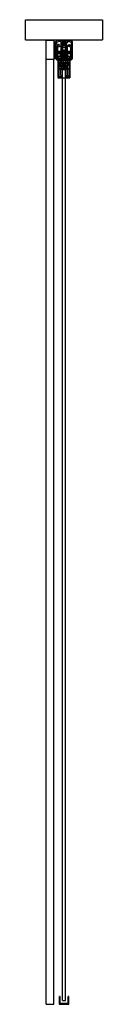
# Model space of a CAD drawing. Header units: millimetres. Extents: x -94 to 94, y 0 to 2410.
import ezdxf

# ---------------------------------------------------------------- set-up
doc = ezdxf.new("R2010")
doc.units = ezdxf.units.MM
doc.header["$LTSCALE"] = 10
doc.linetypes.add('ALLCAD_Strich', pattern=[0.2, 0.15, -0.05])
doc.layers.add('BESCH_KONT_sich_schn_seit_2d', color=160, linetype='Continuous')

msp = doc.modelspace()

# ---------------------------------------------------------------- linework, layer by layer
at = {"layer": 'BESCH_KONT_sich_schn_seit_2d', "linetype": 'ALLCAD_Strich', "extrusion": (-1.09476e-47, 1, -2.22045e-16)}
for p, q in [((-94, 2360), (-94, 2410)), ((-94, 2410), (94, 2410)), ((94, 2410), (94, 2360)), ((94, 2360), (-94, 2360)), ((-44, 2312.5), (-44, 2360)), ((-44, 2360), (-25, 2360)), ((-25, 2360), (-25, 2312.5)), ((-21, 2357), (-19.5, 2357)), ((-21, 2314), (-21, 2357)), ((-19.5, 2357), (-19.5, 2355.5)), ((-19.5, 2355.5), (-19.5, 2355.5)), ((-19.5, 2355.5), (-19.5, 2355.5)), ((-19.5, 2355.5), (-19.5, 2355.5)), ((-19.5, 2355.5), (-19.5, 2355.5)), ((-19.5, 2355.5), (-19.5, 2355.5)), ((-19.5, 2355.5), (-19.5, 2355.5)), ((-19.5, 2355.5), (-19.5, 2355.5)), ((-19.5, 2355.5), (-18.5, 2355.5)), ((-19.5, 2355.5), (-19.5, 2355.5)), ((-19.5, 2355.5), (-19.5, 2355.5)), ((-19.5, 2355.5), (-19.5, 2355.5)), ((-19.5, 2355.5), (-19.5, 2355.5)), ((-19.5, 2355.5), (-19.5, 2355.5)), ((-19.5, 2355.5), (-19.5, 2355.5)), ((-19.5, 2355.5), (-19.5, 2355.5)), ((-19.5, 2355.5), (-19.5, 2355.5)), ((-19.5, 2355.5), (-19.5, 2355.5)), ((-19.5, 2355.5), (-19.5, 2355.5)), ((-19.5, 2355.5), (-19.5, 2355.5)), ((-19.5, 2355.5), (-19.5, 2355.5)), ((-17, 2358), (-18.5, 2358)), ((-18.5, 2355.5), (-18.5, 2358)), ((-18, 2352.5), (-14, 2356.5)), ((-18, 2352.5), (-18, 2349)), ((-16, 2348), (-18, 2349)), ((-18, 2346), (-18, 2312.5)), ((-18, 2346), (-14, 2346)), ((-17, 2360), (17, 2360)), ((-17, 2358), (-17, 2360)), ((-11.7, 2349.5), (-16, 2348)), ((-16, 2343.3), (-8, 2345.5)), ((-16, 2343.3), (-16, 2320)), ((-7.5, 2356.5), (-14, 2356.5)), ((-14, 2346), (-11, 2347.5)), ((-11, 2347.5), (-11.7, 2349.5)), ((-8, 2345.5), (-8, 2320)), ((-8, 2343.5), (-7, 2343.5)), ((-7, 2342), (-8, 2342)), ((-7.5, 2356.5), (-7.5, 2353.5)), ((-7.5, 2353.5), (-5, 2353.5)), ((-7, 2353.5), (7, 2353.5)), ((-7, 2346.5), (-7, 2353.5)), ((-7, 2346.5), (-4.5, 2346.5)), ((-7, 2346.5), (-7, 2326.5)), ((-7, 2343.5), (7, 2343.5)), ((-6.3, 2342), (-7, 2342)), ((-6.5, 2334), (-6.5, 2342)), ((6.2, 2342), (-6.3, 2342)), ((-6.3, 2332), (-6.3, 2342)), ((-6.3, 2342), (6.2, 2342)), ((-6, 2356.5), (6, 2356.5)), ((-6, 2354.5), (-6, 2356.5)), ((-6, 2356.5), (-6, 2354.5)), ((-5, 2354.5), (-6, 2354.5)), ((-5, 2353.5), (-5, 2354.5)), ((5, 2354.5), (-5, 2354.5)), ((-4.5, 2354.5), (-4.5, 2353.5)), ((-4.5, 2353.5), (-4.5, 2351.5)), ((-4.5, 2351.2), (-4.5, 2351.5)), ((-2, 2351.5), (-4.5, 2351.5)), ((-4.5, 2350.6), (-4.5, 2351.2)), ((4.5, 2351.2), (-4.5, 2351.2)), ((-4.5, 2351), (-4.5, 2346.5)), ((-4.5, 2351), (-4.5, 2351)), ((-4.5, 2351), (-4.5, 2351)), ((-4.5, 2351), (-4.5, 2351)), ((-4.5, 2351), (-4.5, 2351)), ((-4.5, 2351), (-4.5, 2351)), ((-4.5, 2351), (-4.5, 2351)), ((4.5, 2351), (-4.5, 2351)), ((-4.5, 2351), (-4.5, 2351)), ((-4.5, 2351), (-4.5, 2351)), ((-4.5, 2351), (-4.5, 2351)), ((-4.5, 2351), (-4.5, 2351)), ((-4.5, 2351), (-4.5, 2351)), ((-4.5, 2351), (-4.5, 2351)), ((-4.5, 2351), (-4.5, 2351)), ((-4.5, 2351), (-4.5, 2351)), ((-4.5, 2351), (-4.5, 2351)), ((-4.5, 2351), (-4.5, 2351)), ((-4.5, 2351), (-4.5, 2351)), ((-4.5, 2351), (-4.5, 2351)), ((-4.5, 2351), (-4.5, 2351)), ((-4.5, 2350.6), (-4.5, 2350.3)), ((4.5, 2350.6), (-4.5, 2350.6)), ((-4.5, 2347.7), (-4.5, 2350.3)), ((4.5, 2350.3), (-4.5, 2350.3)), ((4.5, 2349.9), (-4.5, 2349.9)), ((4.5, 2349.6), (-4.5, 2349.6)), ((0, 2348.9), (-4.5, 2348.9)), ((-4.5, 2346.7), (-4.5, 2347.7)), ((4.5, 2347.7), (-4.5, 2347.7)), ((4.5, 2347), (-4.5, 2347)), ((4.5, 2346.7), (-4.5, 2346.7)), ((-4.5, 2346.7), (-4.5, 2346.5)), ((-4.5, 2326.5), (-4.5, 2346.5)), ((4.5, 2346.5), (-4.5, 2346.5)), ((-4, 2356.5), (-4, 2354.5)), ((-4, 2350), (-4, 2343.5)), ((-4, 2350), (4, 2350)), ((-4, 2334), (-4, 2343.5)), ((-2.5, 2351), (-2.5, 2350.5)), ((-2.5, 2350.5), (0, 2350.5)), ((-2.2, 2356.5), (-2.2, 2354.5)), ((-2.2, 2356.5), (-2.2, 2354.5)), ((-2.1, 2354.5), (-2.1, 2356.5)), ((-2, 2356.5), (-2, 2351.5)), ((-2, 2356.5), (-2, 2354.5)), ((-2, 2356.5), (-2, 2354.5)), ((-2, 2354.5), (-2, 2353.5)), ((-2, 2353.5), (-2, 2351)), ((-2, 2353.5), (-2, 2351)), ((2, 2351.5), (-2, 2351.5)), ((-1.9, 2356.5), (-1.9, 2354.5)), ((-1.6, 2356.5), (-1.6, 2354.5)), ((-1.6, 2356.5), (-1.6, 2354.5)), ((0, 2350.5), (2.5, 2350.5)), ((0, 2348.9), (0, 2348.9)), ((0, 2348.9), (0, 2348.9)), ((0, 2348.9), (0, 2348.9)), ((0, 2348.9), (0, 2348.9)), ((0, 2348.9), (0, 2348.9)), ((0, 2348.9), (0, 2348.9)), ((0, 2348.9), (0, 2348.9)), ((0, 2348.9), (0, 2348.9)), ((0, 2348.9), (0, 2348.9)), ((0, 2348.9), (0, 2348.9)), ((0, 2348.9), (0, 2348.9)), ((0, 2348.9), (0, 2348.9)), ((0, 2348.9), (0, 2348.9)), ((0, 2348.9), (0, 2348.9)), ((0, 2348.9), (0, 2348.9)), ((0, 2348.9), (0, 2348.9)), ((0, 2348.9), (0, 2348.9)), ((4.5, 2348.9), (0, 2348.9)), ((0, 2348.9), (0, 2348.9)), ((0, 2348.9), (0, 2348.9)), ((0, 2348.9), (0, 2348.9)), ((0, 2348.9), (0, 2348.9)), ((0, 2348.9), (0, 2348.9)), ((0, 2348.9), (0, 2348.9)), ((0, 2348.9), (0, 2348.9)), ((0, 2348.9), (0, 2348.9)), ((0, 2348.9), (0, 2348.9)), ((0, 2348.9), (0, 2348.9)), ((1.6, 2356.5), (1.6, 2354.5)), ((1.6, 2356.5), (1.6, 2354.5)), ((1.9, 2356.5), (1.9, 2354.5)), ((2, 2356.5), (2, 2351.5)), ((2, 2356.5), (2, 2354.5)), ((2, 2356.5), (2, 2354.5)), ((2, 2354.5), (2, 2353.5)), ((2, 2353.5), (2, 2351)), ((2, 2353.5), (2, 2351)), ((4.5, 2351.5), (2, 2351.5)), ((2.1, 2354.5), (2.1, 2356.5)), ((2.2, 2356.5), (2.2, 2354.5)), ((2.2, 2356.5), (2.2, 2354.5)), ((2.5, 2351), (2.5, 2350.5)), ((4, 2356.5), (4, 2354.5)), ((4, 2350), (4, 2343.5)), ((4, 2343.5), (4, 2334)), ((4.5, 2354.5), (4.5, 2353.5)), ((4.5, 2353.5), (4.5, 2351.5)), ((4.5, 2351.5), (4.5, 2351.2)), ((4.5, 2351.2), (4.5, 2350.6)), ((4.5, 2346.5), (4.5, 2351)), ((4.5, 2351), (4.5, 2351)), ((4.5, 2351), (4.5, 2351)), ((4.5, 2351), (4.5, 2351)), ((4.5, 2351), (4.5, 2351)), ((4.5, 2351), (4.5, 2351)), ((4.5, 2351), (4.5, 2351)), ((4.5, 2351), (4.5, 2351)), ((4.5, 2351), (4.5, 2351)), ((4.5, 2351), (4.5, 2351)), ((4.5, 2351), (4.5, 2351)), ((4.5, 2351), (4.5, 2351)), ((4.5, 2351), (4.5, 2351)), ((4.5, 2351), (4.5, 2351)), ((4.5, 2351), (4.5, 2351)), ((4.5, 2351), (4.5, 2351)), ((4.5, 2351), (4.5, 2351)), ((4.5, 2351), (4.5, 2351)), ((4.5, 2351), (4.5, 2351)), ((4.5, 2350.3), (4.5, 2350.6)), ((4.5, 2350.3), (4.5, 2347.7)), ((4.5, 2347.7), (4.5, 2346.7)), ((4.5, 2346.5), (4.5, 2346.7)), ((4.5, 2346.5), (4.5, 2326.5)), ((4.5, 2346.5), (7, 2346.5)), ((5, 2354.5), (6, 2354.5)), ((5, 2353.5), (5, 2354.5)), ((7.5, 2353.5), (5, 2353.5)), ((6, 2354.5), (6, 2356.5)), ((6, 2356.5), (6, 2356.5)), ((6, 2356.5), (6, 2354.5)), ((6, 2354.5), (6, 2354.5)), ((7, 2342), (6.2, 2342)), ((6.2, 2332), (6.2, 2342)), ((6.5, 2334), (6.5, 2342)), ((7, 2346.5), (7, 2353.5)), ((7, 2346.5), (7, 2326.5)), ((7, 2343.5), (8, 2343.5)), ((8, 2342), (7, 2342)), ((7.5, 2356.5), (14, 2356.5)), ((7.5, 2356.5), (7.5, 2353.5)), ((8, 2345.5), (8, 2320)), ((16, 2343.3), (8, 2345.5)), ((11, 2347.5), (11.7, 2349.5)), ((14, 2346), (11, 2347.5)), ((11.7, 2349.5), (16, 2348)), ((18, 2352.5), (14, 2356.5)), ((18, 2346), (14, 2346)), ((16, 2348), (18, 2349)), ((16, 2343.3), (16, 2320)), ((17, 2360), (17, 2358)), ((18.5, 2358), (17, 2358)), ((18, 2352.5), (18, 2349)), ((18, 2346), (18, 2312.5)), ((18.5, 2355.5), (18.5, 2358)), ((19.5, 2355.5), (18.5, 2355.5)), ((19.5, 2357), (19.5, 2355.5)), ((21, 2357), (19.5, 2357)), ((21, 2314), (21, 2357)), ((-19.5, 2314), (-21, 2314)), ((-19.5, 2315.5), (-19.5, 2314)), ((-18.5, 2315.5), (-19.5, 2315.5)), ((-18.5, 2312.5), (-18.5, 2315.5)), ((18, 2320), (-18, 2320)), ((-16.4, 2317), (-18, 2317)), ((-17, 2312.5), (-17, 2320)), ((-16.4, 2315.9), (-16.4, 2317)), ((-9.5, 2313.9), (-16.4, 2315.9)), ((-16.3, 2324.5), (-16.3, 2334.5)), ((-16.3, 2334.5), (-16, 2334.5)), ((-16.3, 2324.5), (-16, 2324.5)), ((-8, 2332), (-16, 2332)), ((-16, 2331.5), (-8, 2331.5)), ((-16, 2327.5), (-8, 2327.5)), ((-8, 2327), (-16, 2327)), ((-16, 2320), (-16, 2315.8)), ((-15.3, 2319.8), (-13.3, 2319.8)), ((-15.3, 2315.8), (-15.3, 2319.8)), ((15.3, 2315.8), (-15.3, 2315.8)), ((13.3, 2319.8), (-13.3, 2319.8)), ((-9.5, 2312.5), (-9.5, 2313.9)), ((-9.5, 2313.9), (-8, 2313.5)), ((-8.2, 2324), (-8.2, 2330)), ((-8.2, 2330), (-8, 2330)), ((-8.2, 2324), (-8, 2324)), ((8.2, 2323.6), (-8.2, 2323.6)), ((-8, 2334), (-7, 2334)), ((-8, 2331.5), (-7.2, 2331.5)), ((-6.3, 2329), (-8, 2329)), ((-6.3, 2329), (-8, 2329)), ((-8, 2327.5), (-7.2, 2327.5)), ((-6.3, 2325), (-8, 2325)), ((-6.3, 2325), (-8, 2325)), ((-8, 2320), (-8, 2313.5)), ((-7.5, 2320), (-7.5, 2324.8)), ((7.5, 2324.8), (-7.5, 2324.8)), ((-7.5, 2319.5), (-7.5, 2320)), ((-6.3, 2319.5), (-7.5, 2319.5)), ((-7.5, 2319.5), (7.5, 2319.5)), ((-7.5, 2319.5), (-7.5, 2319.5)), ((-7.2, 2333.5), (-7.2, 2325.5)), ((-7.2, 2333.5), (-7, 2333.5)), ((-7.2, 2332), (-6.3, 2332)), ((-7.2, 2331.5), (7.2, 2331.5)), ((-7.2, 2327.5), (7.2, 2327.5)), ((-7.2, 2327), (-6.3, 2327)), ((-7.2, 2325.5), (-6.3, 2325.5)), ((-7, 2334), (-6.3, 2334)), ((-7, 2333.5), (-6.3, 2333.5)), ((-7, 2326.5), (-4.5, 2326.5)), ((-6.5, 2334), (-6.5, 2325.5)), ((-6.5, 2325.5), (-6.5, 2324)), ((-6.5, 2324), (-6.3, 2324)), ((6.2, 2334), (-6.3, 2334)), ((-6.3, 2334), (0, 2334)), ((-6.3, 2332), (-6.3, 2326.5)), ((6.2, 2332), (-6.3, 2332)), ((-6.3, 2329), (6.2, 2329)), ((6.2, 2327), (-6.3, 2327)), ((-6.3, 2326.5), (-6.3, 2320)), ((-6.3, 2325), (6.2, 2325)), ((-6.3, 2324), (0, 2324)), ((-6.3, 2320), (-6.3, 2319.5)), ((-6.3, 2319.5), (-6.3, 2313.5)), ((6.2, 2319.5), (-6.3, 2319.5)), ((-6.3, 2329.5), (6.2, 2329.5)), ((-6.3, 2329.5), (6.2, 2329.5)), ((-6.3, 2318.5), (6.2, 2318.5)), ((-6.3, 2318.5), (6.2, 2318.5)), ((-6.3, 2318.5), (6.2, 2318.5)), ((4.5, 2335), (-4.5, 2335)), ((-4.5, 2326.5), (4.5, 2326.5)), ((-4.5, 2312), (-4.5, 2326.5)), ((-4, 2336), (4, 2336)), ((-4, 2334), (-4, 2313.5)), ((-4, 2334), (-4, 2324)), ((-4, 2324), (-4, 2324)), ((-4, 2324), (-4, 2324)), ((-4, 2324), (-4, 2324)), ((-4, 2324), (-4, 2324)), ((-4, 2324), (-4, 2324)), ((-4, 2324), (-4, 2324)), ((-4, 2324), (-4, 2324)), ((-4, 2324), (-4, 2324)), ((-4, 2324), (-4, 2324)), ((-4, 2324), (-4, 2324)), ((-4, 2324), (-4, 2324)), ((-4, 2324), (-4, 2324)), ((-4, 2324), (-4, 2324)), ((-4, 2324), (-4, 2324)), ((-4, 2324), (-4, 2324)), ((-4, 2324), (-4, 2324)), ((-4, 2324), (-4, 2324)), ((0, 2334), (6.2, 2334)), ((0, 2324), (6.2, 2324)), ((4, 2334), (4, 2313.5)), ((4, 2334), (4, 2324)), ((4.5, 2326.5), (7, 2326.5)), ((4.5, 2312), (4.5, 2326.5)), ((6.2, 2333.5), (7, 2333.5)), ((6.2, 2332), (7.2, 2332)), ((6.2, 2327), (7.2, 2327)), ((6.2, 2325.5), (7.2, 2325.5)), ((6.2, 2334), (7, 2334)), ((6.2, 2332), (6.2, 2326.5)), ((8, 2329), (6.2, 2329)), ((8, 2329), (6.2, 2329)), ((6.2, 2326.5), (6.2, 2320)), ((8, 2325), (6.2, 2325)), ((8, 2325), (6.2, 2325)), ((6.2, 2324), (6.5, 2324)), ((6.2, 2320), (6.2, 2319.5)), ((6.2, 2319.5), (7.5, 2319.5)), ((6.2, 2319.5), (6.2, 2313.5)), ((6.5, 2334), (6.5, 2325.5)), ((6.5, 2325.5), (6.5, 2324)), ((7, 2334), (8, 2334)), ((7, 2333.5), (7.2, 2333.5)), ((7.2, 2333.5), (7.2, 2325.5)), ((7.2, 2331.5), (8, 2331.5)), ((7.2, 2327.5), (8, 2327.5)), ((7.5, 2324.8), (7.5, 2320)), ((7.5, 2320), (7.5, 2319.5)), ((7.5, 2319.5), (7.5, 2319.5)), ((16, 2332), (8, 2332)), ((8, 2331.5), (16, 2331.5)), ((8, 2330), (8.3, 2330)), ((8, 2327.5), (16, 2327.5)), ((16, 2327), (8, 2327)), ((8, 2324), (8.3, 2324)), ((8, 2320), (8, 2313.5)), ((9.5, 2313.9), (8, 2313.5)), ((8.3, 2324), (8.3, 2330)), ((16.4, 2315.9), (9.5, 2313.9)), ((9.5, 2313.9), (9.5, 2312.5)), ((13.3, 2319.8), (15.3, 2319.8)), ((15.3, 2319.8), (15.3, 2315.8)), ((16, 2334.5), (16.2, 2334.5)), ((16, 2324.5), (16.2, 2324.5)), ((16, 2320), (16, 2315.8)), ((16.2, 2324.5), (16.2, 2334.5)), ((18, 2317), (16.4, 2317)), ((16.4, 2317), (16.4, 2315.9)), ((17, 2312.5), (17, 2320)), ((18.5, 2315.5), (19.5, 2315.5)), ((18.5, 2312.5), (18.5, 2315.5)), ((19.5, 2315.5), (19.5, 2314)), ((19.5, 2314), (21, 2314)), ((-44, 0), (-44, 2312.5)), ((-25, 2312.5), (-44, 2312.5)), ((-25, 0), (-25, 2312.5)), ((-18, 2312.5), (-18.5, 2312.5)), ((18.5, 2312.5), (-18.5, 2312.5)), ((-18.5, 2312), (-18.5, 2312.5)), ((-18.5, 2312), (18.5, 2312)), ((-17, 2312.5), (-17, 2312.5)), ((-17, 2312.5), (-17, 2312.5)), ((-17, 2312.5), (-17, 2312.5)), ((-17, 2312.5), (-17, 2312.5)), ((-17, 2312.5), (-17, 2312.5)), ((-17, 2312.5), (-17, 2312.5)), ((-17, 2312.5), (-17, 2312.5)), ((-17, 2312.5), (-17, 2312.5)), ((-17, 2312.5), (-17, 2312.5)), ((-17, 2312.5), (-17, 2312.5)), ((-17, 2312.5), (-17, 2312.5)), ((-17, 2312.5), (-17, 2312.5)), ((-17, 2312.5), (-17, 2312.5)), ((-17, 2312.5), (-17, 2312.5)), ((-17, 2312.5), (-17, 2312.5)), ((-17, 2312.5), (-17, 2312.5)), ((-17, 2312.5), (-17, 2312.5)), ((-17, 2312.5), (-17, 2312.5)), ((-17, 2312.5), (-17, 2312.5)), ((-15, 2310), (-15, 2268)), ((15, 2310), (-15, 2310)), ((-14, 2309), (-14, 2304)), ((-9, 2309), (-14, 2309)), ((-14, 2309), (-9, 2309)), ((-14, 2304), (-14, 2309)), ((-14, 2304), (-9, 2304)), ((-9, 2304), (-14, 2304)), ((-11, 2303), (-13.5, 2303)), ((-13.5, 2303), (-13.5, 2271)), ((-11, 2303), (-13.5, 2303)), ((-13.5, 2303), (-13.5, 2271)), ((-7.5, 2299.5), (-13.5, 2299.5)), ((-7.5, 2299), (-13.5, 2299)), ((-0.6, 2297.5), (-13.5, 2297.5)), ((-1.9, 2290.5), (-13.5, 2290.5)), ((-13.5, 2289.5), (-2, 2289.5)), ((-12.5, 2297.5), (-12.5, 2294)), ((7.5, 2297.5), (-12.5, 2297.5)), ((-12.5, 2294), (-12.5, 2290.5)), ((7.5, 2290.5), (-12.5, 2290.5)), ((-11, 2302), (-11, 2303)), ((-11, 2302), (-11, 2303)), ((-10, 2302), (-11, 2302)), ((-10, 2302), (-11, 2302)), ((-9, 2303), (-10, 2303)), ((-10, 2303), (-10, 2302)), ((0, 2303), (-10, 2303)), ((-10, 2303), (-10, 2302)), ((-9.7, 2297.5), (-9.7, 2303)), ((-9, 2310), (-9, 2309)), ((-9, 2309), (-9, 2304)), ((-9, 2304), (-9, 2303)), ((-9, 2304), (-9, 2304)), ((-9, 2304), (-9, 2304)), ((-9, 2304), (-9, 2304)), ((-9, 2304), (-9, 2304)), ((-9, 2304), (-9, 2304)), ((-9, 2304), (-9, 2304)), ((-9, 2304), (-9, 2304)), ((-9, 2304), (-9, 2304)), ((-9, 2304), (-9, 2304)), ((-9, 2304), (-9, 2304)), ((-9, 2304), (-9, 2304)), ((-9, 2304), (-9, 2304)), ((-9, 2304), (-9, 2304)), ((-9, 2304), (-9, 2304)), ((-9, 2304), (-9, 2304)), ((-9, 2304), (-9, 2304)), ((-9, 2304), (-9, 2304)), ((-9, 2304), (-9, 2304)), ((-9, 2304), (-9, 2304)), ((-9, 2304), (-9, 2304)), ((-9, 2302), (-9, 2303)), ((-7.9, 2302), (-9, 2302)), ((8.5, 2305.5), (-8.5, 2305.5)), ((-8.5, 2303), (-8.5, 2305.5)), ((-8.5, 2295), (-8.5, 2297.5)), ((8.5, 2295), (-8.5, 2295)), ((-8, 2312), (-8, 2313.5)), ((-8, 2311), (-8, 2312)), ((-8, 2311), (-4.5, 2311)), ((-7.9, 2302), (-7.9, 2303)), ((1, 2302), (-7.9, 2302)), ((-7.5, 2299.5), (-7.5, 2294)), ((-7.5, 2294), (-7.5, 2288.5)), ((-6.2, 2313.5), (-6.3, 2313.5)), ((-6.3, 2313.5), (-6.3, 2313.5)), ((-6.3, 2313.5), (-6.2, 2313.5)), ((-6.2, 2313.5), (-6.2, 2313.5)), ((-6.2, 2313.5), (-6.2, 2313.5)), ((-6.3, 2313.5), (-6.3, 2313.5)), ((-6.2, 2313.5), (-6.2, 2313.5)), ((-6.2, 2313.5), (-6.2, 2313.5)), ((-6.2, 2313.5), (-6.2, 2313.5)), ((-6.2, 2313.5), (-6.2, 2313.5)), ((-6.2, 2313.5), (-6.2, 2313.5)), ((-6.2, 2313.5), (-6.2, 2313.5)), ((-6.2, 2313.5), (6.2, 2313.5)), ((-6.2, 2313.5), (-6.2, 2313.5)), ((-6.2, 2313.5), (-6.2, 2313.5)), ((-6.2, 2313.5), (-6.2, 2313.5)), ((-6.2, 2313.5), (-6.2, 2313.5)), ((-6.2, 2313.5), (-6.2, 2313.5)), ((-6.2, 2313.5), (-6.2, 2313.5)), ((-6.2, 2313.5), (-6.2, 2313.5)), ((-6.2, 2313.5), (-6.2, 2313.5)), ((-5.6, 2311), (0, 2311)), ((-5.6, 2310), (-5.6, 2311)), ((-5.6, 2305.5), (-5.6, 2310)), ((-5.6, 2289.5), (-5.6, 2295)), ((-4.5, 2311), (-4.5, 2312)), ((-4.5, 2295), (-4.5, 2311)), ((-4.5, 2311), (4.5, 2311)), ((-4.2, 2297.5), (-4.2, 2302)), ((-2.1, 2289), (0, 2300.5)), ((-2, 2289.5), (0, 2289.5)), ((-1, 2302.5), (-1, 2300.5)), ((0, 2302.5), (-1, 2302.5)), ((-1, 2302.5), (0, 2302.5)), ((-1, 2300.5), (-1, 2302.5)), ((-1, 2300.5), (0, 2300.5)), ((0, 2300.5), (-1, 2300.5)), ((0, 2311), (5.6, 2311)), ((0, 2310), (0, 2311)), ((0, 2305.5), (0, 2310)), ((10, 2303), (0, 2303)), ((0, 2303), (0, 2302.5)), ((0, 2302.5), (0, 2303)), ((0, 2302.5), (1, 2302.5)), ((1, 2302.5), (0, 2302.5)), ((0, 2300.5), (0, 2302)), ((1, 2300.5), (0, 2300.5)), ((0, 2300.5), (2.1, 2289)), ((0, 2300.5), (1, 2300.5)), ((0, 2289.5), (0, 2295)), ((0, 2289.5), (2, 2289.5)), ((7.5, 2297.5), (0.6, 2297.5)), ((1, 2302.5), (1, 2300.5)), ((1, 2300.5), (1, 2302.5)), ((9, 2302), (1, 2302)), ((7.5, 2290.5), (1.9, 2290.5)), ((2, 2289.5), (13.5, 2289.5)), ((4.3, 2297.5), (4.3, 2302)), ((4.5, 2311), (4.5, 2312)), ((4.5, 2311), (8, 2311)), ((4.5, 2295), (4.5, 2311)), ((5.6, 2310), (5.6, 2311)), ((5.6, 2305.5), (5.6, 2310)), ((5.6, 2289.5), (5.6, 2295)), ((7.5, 2299.5), (7.5, 2294)), ((13.5, 2299.5), (7.5, 2299.5)), ((13.5, 2299), (7.5, 2299)), ((7.5, 2297.5), (13.5, 2297.5)), ((7.5, 2294), (7.5, 2288.5)), ((12.5, 2290.5), (7.5, 2290.5)), ((13.5, 2290.5), (7.5, 2290.5)), ((7.9, 2303), (7.9, 2302)), ((8, 2313.5), (8, 2312)), ((8, 2312), (8, 2311)), ((8.5, 2303), (8.5, 2305.5)), ((8.5, 2295), (8.5, 2297.5)), ((9, 2310), (9, 2309)), ((9, 2309), (14, 2309)), ((9, 2304), (9, 2309)), ((9, 2309), (14, 2309)), ((9, 2304), (9, 2303)), ((14, 2304), (9, 2304)), ((9, 2304), (9, 2304)), ((9, 2304), (9, 2304)), ((9, 2304), (9, 2304)), ((9, 2304), (9, 2304)), ((9, 2304), (9, 2304)), ((9, 2304), (9, 2304)), ((9, 2304), (9, 2304)), ((9, 2304), (9, 2304)), ((9, 2304), (9, 2304)), ((9, 2304), (9, 2304)), ((9, 2304), (9, 2304)), ((9, 2304), (9, 2304)), ((9, 2304), (9, 2304)), ((9, 2304), (9, 2304)), ((9, 2304), (9, 2304)), ((9, 2304), (9, 2304)), ((9, 2304), (9, 2304)), ((9, 2304), (9, 2304)), ((14, 2304), (9, 2304)), ((9, 2303), (10, 2303)), ((9, 2302), (9, 2303)), ((9.8, 2297.5), (9.8, 2303)), ((10, 2303), (10, 2302)), ((10, 2302), (10, 2303)), ((10, 2302), (11, 2302)), ((11, 2302), (10, 2302)), ((11, 2303), (13.5, 2303)), ((11, 2302), (11, 2303)), ((11, 2303), (11, 2302)), ((13.5, 2303), (11, 2303)), ((12.5, 2297.5), (12.5, 2294)), ((12.5, 2294), (12.5, 2290.5)), ((13.5, 2303), (13.5, 2271)), ((13.5, 2271), (13.5, 2303)), ((14, 2309), (14, 2304)), ((14, 2309), (14, 2304)), ((15, 2268), (15, 2310)), ((18, 2312.5), (18.5, 2312.5)), ((18.5, 2312), (18.5, 2312.5)), ((-15, 2268), (15, 2268)), ((-7.5, 2289), (-13.5, 2289)), ((-7.5, 2288.5), (-13.5, 2288.5)), ((-13.5, 2271), (-11, 2271)), ((-13.5, 2271), (-11, 2271)), ((-9, 2270), (-13.5, 2270)), ((-13.5, 2270), (-13.5, 2269)), ((-13.5, 2269), (-13.5, 2270)), ((-13.5, 2270), (-9, 2270)), ((-13.5, 2269), (-6, 2269)), ((-9, 2269), (-13.5, 2269)), ((-11, 2272), (-10, 2272)), ((-11, 2271), (-11, 2272)), ((-11, 2272), (-10, 2272)), ((-11, 2271), (-11, 2272)), ((-10, 2272), (-10, 2271)), ((-10, 2272), (-10, 2271)), ((-10, 2271), (-9, 2271)), ((-10, 2271), (-7.2, 2271)), ((-9, 2271), (-9, 2270)), ((-9, 2270), (-9, 2270)), ((-9, 2270), (-9, 2270)), ((-9, 2270), (-9, 2270)), ((-9, 2270), (-9, 2270)), ((-9, 2270), (-9, 2270)), ((-9, 2270), (-9, 2270)), ((-9, 2270), (-9, 2270)), ((-9, 2270), (-9, 2270)), ((-9, 2270), (-9, 2270)), ((-9, 2270), (-9, 2270)), ((-9, 2270), (-9, 2270)), ((-9, 2270), (-9, 2270)), ((-9, 2270), (-9, 2270)), ((-9, 2270), (-9, 2270)), ((-9, 2270), (-9, 2270)), ((-9, 2270), (-9, 2270)), ((-9, 2270), (-9, 2270)), ((-9, 2270), (-9, 2270)), ((-9, 2270), (-9, 2270)), ((-9, 2270), (-9, 2270)), ((-9, 2270), (-9, 2270)), ((-9, 2270), (-9, 2270)), ((-9, 2270), (-9, 2270)), ((-9, 2270), (-9, 2270)), ((-9, 2270), (-9, 2270)), ((-9, 2270), (-9, 2270)), ((-9, 2270), (-9, 2270)), ((-9, 2270), (-9, 2270)), ((-9, 2270), (-9, 2270)), ((-9, 2270), (-9, 2270)), ((-9, 2270), (-9, 2270)), ((-9, 2270), (-9, 2269)), ((-8.7, 2287), (-8.7, 2274)), ((-6.7, 2287), (-8.7, 2287)), ((-8.7, 2287), (-6.7, 2287)), ((-8.7, 2274), (-8.7, 2287)), ((-8.7, 2274), (-7.2, 2274)), ((-7.2, 2274), (-8.7, 2274)), ((-7.2, 2274), (-7.2, 2271)), ((-7.2, 2271), (-7.2, 2274)), ((-7.2, 2271), (-4, 2271)), ((-6.7, 2289), (-6.7, 2287)), ((-2.5, 2289), (-6.7, 2289)), ((-6.7, 2289), (-2.1, 2289)), ((-6.7, 2287), (-6.7, 2289)), ((-6, 2269), (-6, 2268)), ((-4, 2288), (-4, 2288)), ((-4, 2288), (-4, 2288)), ((-4, 2288), (-4, 2288)), ((-4, 2288), (-4, 2288)), ((-4, 2288), (-4, 2288)), ((-4, 2288), (-4, 2288)), ((-4, 2288), (-4, 2288)), ((-4, 2288), (-4, 2288)), ((-4, 2288), (-4, 2288)), ((-4, 2288), (-4, 2288)), ((-4, 2288), (-4, 2288)), ((-4, 2288), (-4, 2288)), ((-4, 2288), (-4, 2288)), ((-4, 2288), (-4, 2288)), ((-4, 2288), (-4, 2288)), ((-4, 2288), (-4, 2288)), ((-4, 2288), (-4, 2288)), ((-4, 2271), (-4, 2288)), ((-4, 2288), (-2.5, 2288)), ((-4, 2288), (-4, 2288)), ((-4, 2268), (-4, 2288)), ((-4, 2288), (4, 2288)), ((-4, 9), (-4, 2268)), ((-2.5, 2288), (-2.5, 2289)), ((2.1, 2289), (6.8, 2289)), ((2.5, 2289), (2.5, 2288)), ((6.8, 2289), (2.5, 2289)), ((2.5, 2288), (4, 2288)), ((4, 2288), (4, 2288)), ((4, 2288), (4, 2288)), ((4, 2288), (4, 2288)), ((4, 2288), (4, 2288)), ((4, 2288), (4, 2288)), ((4, 2288), (4, 2288)), ((4, 2288), (4, 2288)), ((4, 2288), (4, 2288)), ((4, 2288), (4, 2288)), ((4, 2288), (4, 2288)), ((4, 2288), (4, 2288)), ((4, 2288), (4, 2288)), ((4, 2288), (4, 2288)), ((4, 2288), (4, 2288)), ((4, 2288), (4, 2288)), ((4, 2288), (4, 2288)), ((4, 2288), (4, 2288)), ((4, 2288), (4, 2271)), ((4, 2268), (4, 2288)), ((4, 2271), (7.2, 2271)), ((4, 9), (4, 2268)), ((6, 2269), (6, 2268)), ((13.5, 2269), (6, 2269)), ((6.8, 2287), (6.8, 2289)), ((6.8, 2289), (6.8, 2287)), ((8.8, 2287), (6.8, 2287)), ((6.8, 2287), (8.8, 2287)), ((7.2, 2274), (8.8, 2274)), ((7.2, 2271), (7.2, 2274)), ((7.2, 2274), (7.2, 2271)), ((8.8, 2274), (7.2, 2274)), ((7.2, 2271), (10, 2271)), ((13.5, 2289), (7.5, 2289)), ((13.5, 2288.5), (7.5, 2288.5)), ((8.8, 2274), (8.8, 2287)), ((8.8, 2287), (8.8, 2274)), ((10, 2271), (9, 2271)), ((9, 2271), (9, 2270)), ((9, 2270), (9, 2270)), ((9, 2270), (9, 2270)), ((9, 2270), (9, 2270)), ((9, 2270), (9, 2270)), ((9, 2270), (9, 2270)), ((9, 2270), (9, 2270)), ((9, 2270), (9, 2270)), ((9, 2270), (9, 2270)), ((9, 2270), (9, 2270)), ((9, 2270), (13.5, 2270)), ((9, 2270), (9, 2270)), ((9, 2270), (9, 2270)), ((9, 2270), (9, 2270)), ((9, 2270), (9, 2270)), ((9, 2270), (9, 2270)), ((9, 2270), (9, 2270)), ((9, 2270), (9, 2270)), ((9, 2270), (9, 2270)), ((9, 2270), (9, 2270)), ((9, 2270), (9, 2270)), ((9, 2270), (9, 2270)), ((9, 2270), (9, 2270)), ((9, 2270), (9, 2270)), ((9, 2270), (9, 2270)), ((9, 2270), (9, 2270)), ((9, 2270), (9, 2270)), ((9, 2270), (9, 2270)), ((9, 2270), (9, 2270)), ((9, 2270), (9, 2270)), ((9, 2270), (9, 2270)), ((9, 2270), (9, 2270)), ((9, 2270), (9, 2270)), ((9, 2270), (9, 2270)), ((9, 2269), (9, 2270)), ((9, 2270), (13.5, 2270)), ((13.5, 2269), (9, 2269)), ((11, 2272), (10, 2272)), ((10, 2272), (10, 2271)), ((10, 2272), (11, 2272)), ((10, 2271), (10, 2272)), ((11, 2271), (11, 2272)), ((11, 2272), (11, 2271)), ((13.5, 2271), (11, 2271)), ((11, 2271), (13.5, 2271)), ((13.5, 2270), (13.5, 2269)), ((13.5, 2270), (13.5, 2269)), ((-11.5, 19.5), (-11.5, 0)), ((-9.5, 19.5), (-11.5, 19.5)), ((-11.5, 0), (11.5, 0)), ((-9.5, 2), (-9.5, 19.5)), ((9.5, 2), (-9.5, 2)), ((-9.5, 2), (-9.5, 2)), ((-9.5, 2), (-9.5, 2)), ((-9.5, 2), (-9.5, 2)), ((-9.5, 2), (-9.5, 2)), ((-9.5, 2), (-9.5, 2)), ((-9.5, 2), (-9.5, 2)), ((-9.5, 2), (-9.5, 2)), ((-9.5, 2), (-9.5, 2)), ((-9.5, 2), (-9.5, 2)), ((-9.5, 2), (-9.5, 2)), ((-9.5, 2), (-9.5, 2)), ((-9.5, 2), (-9.5, 2)), ((-9.5, 2), (-9.5, 2)), ((-9.5, 2), (-9.5, 2)), ((-9.5, 2), (-9.5, 2)), ((-9.5, 2), (-9.5, 2)), ((-9.5, 2), (-9.5, 2)), ((-9.5, 2), (-9.5, 2)), ((-4, 9), (4, 9)), ((-2.5, 2), (-2.5, 0)), ((2.5, 2), (2.5, 0)), ((9.5, 19.5), (9.5, 2)), ((11.5, 19.5), (9.5, 19.5)), ((11.5, 0), (11.5, 19.5)), ((-44, 0), (-25, 0))]:
    msp.add_line(p, q, dxfattribs=at)
at = {"layer": 'BESCH_KONT_sich_schn_seit_2d', "linetype": 'ALLCAD_Strich'}
for centre, radius, start, end in [((0, 2348.9), 0.00217, 270, 0), ((0, 2348.9), 0.00217, 0, 90), ((0, 2348.9), 0.00271, 90, 180), ((0, 2348.9), 0.00271, 180, 270), ((0, 2348.9), 0.00271, 270, 0), ((0, 2348.9), 0.00271, 0, 90), ((0, 2348.9), 0.00271, 90, 180), ((0, 2348.9), 0.00271, 180, 270), ((0, 2348.9), 0.00271, 270, 0), ((0, 2348.9), 0.00271, 0, 90), ((-16.9, 2329.8), 10.6, 289.7499, 326.6465), ((-16.9, 2329.8), 10.6, 326.6465, 331.9275), ((16.9, 2329.8), 10.6, 180, 203.5782), ((16.9, 2329.8), 10.6, 203.5782, 208.0725), ((16.9, 2329.8), 10.6, 208.0725, 213.3535), ((16.9, 2329.8), 10.6, 213.3535, 250.2501)]:
    msp.add_arc(centre, radius, start, end, dxfattribs=at)
at = {"layer": 'BESCH_KONT_sich_schn_seit_2d', "linetype": 'ALLCAD_Strich', "extrusion": (-2.22045e-16, -2.22045e-16, -1)}
for centre, radius, start, end in [((0, 2348.9), 0.00093, 90, 180), ((0, 2348.9), 0.00093, 180, 270), ((0, 2348.9), 0.00116, 180, 270), ((0, 2348.9), 0.00116, 90, 180), ((0, 2348.9), 0.00116, 270, 0), ((0, 2348.9), 0.00116, 0, 90), ((0, 2348.9), 0.00116, 180, 270), ((0, 2348.9), 0.00116, 90, 180), ((0, 2348.9), 0.00116, 270, 0), ((0, 2348.9), 0.00116, 0, 90), ((16.9, 2329.8), 10.6, 203.5782, 208.0725), ((16.9, 2329.8), 10.6, 180, 203.5782)]:
    msp.add_arc(centre, radius, start, end, dxfattribs=at)
for start_param, end_param in [(-0.463816, 0), (0, 0.463816)]:
    msp.add_ellipse((0, 2326.1), major_axis=(0, 28.4), ratio=0.158472, start_param=start_param, end_param=end_param, dxfattribs=at)

doc.saveas('drawing.dxf')
